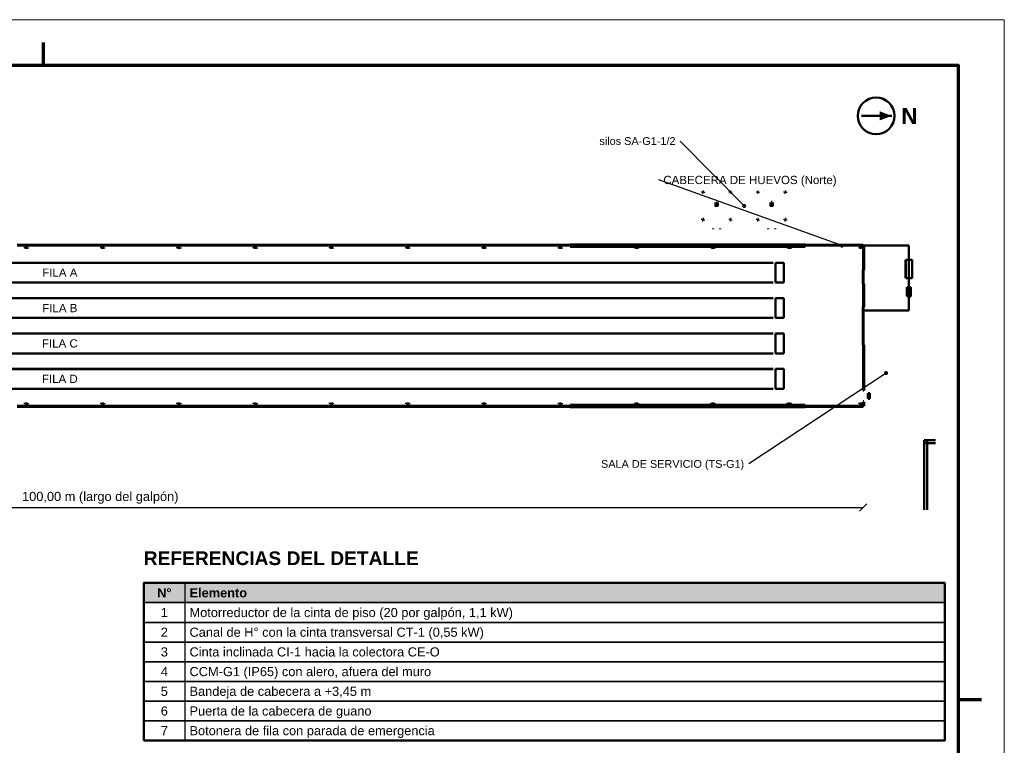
# Model space of a CAD drawing. Header units: millimetres. Extents: x 0 to 420, y 0 to 297.
# Tile 3 of 3: x 205 to 420, y 139 to 297. Entities that reach past the tile are written whole.
import ezdxf
from ezdxf.enums import TextEntityAlignment as Align

# ---------------------------------------------------------------- set-up
doc = ezdxf.new("R2010")
doc.units = ezdxf.units.MM
doc.header["$LTSCALE"] = 0.5
for name, color, linetype, lineweight in [('CONTORNO', 7, 'CONTINUOUS', 50), ('COTAS', 7, 'CONTINUOUS', 25), ('FINO', 7, 'CONTINUOUS', 25), ('HOJA', 8, 'CONTINUOUS', 13), ('RECUADRO', 7, 'CONTINUOUS', 70), ('RELLENO', 9, 'CONTINUOUS', 13), ('TEXTO', 7, 'CONTINUOUS', 25)]:
    doc.layers.add(name, color=color, linetype=linetype, lineweight=lineweight)
doc.styles.add('NEGRITA', font='arialbd.ttf')
doc.styles.get("Standard").update_dxf_attribs({"font": 'arial.ttf'})

msp = doc.modelspace()

# ---------------------------------------------------------------- hatches: boundary and pattern name
at = {"layer": 'CONTORNO'}
msp.add_hatch(color=7, dxfattribs=at).paths.add_polyline_path([(395.4, 276), (392.8, 276.99), (392.8, 275.01)])
at = {"layer": 'RELLENO', "true_color": 0x000000}
h = msp.add_hatch(color=7, dxfattribs=at)
edge = h.paths.add_edge_path()
edge.add_arc((363.17, 256.33), 0.45, 0, 360)
h = msp.add_hatch(color=7, dxfattribs=at)
edge = h.paths.add_edge_path()
edge.add_arc((384.5, 247.67), 0.45, 0, 360)
h = msp.add_hatch(color=7, dxfattribs=at)
edge = h.paths.add_edge_path()
edge.add_arc((394.17, 219.83), 0.45, 0, 360)
at = {"layer": 'RELLENO', "true_color": 0xe2e8ee}
msp.add_hatch(color=7, dxfattribs=at).paths.add_polyline_path([(232, 169.7), (407, 169.7), (407, 174), (232, 174)])

# ---------------------------------------------------------------- linework, layer by layer
at = {"layer": 'CONTORNO'}
msp.add_line((388.8, 276), (395.4, 276), dxfattribs=at)
at = {"layer": 'CONTORNO', "true_color": 0x232323}
for p, q in [((353.99, 259.51), (353.99, 259.3)), ((353.99, 259.17), (354.2, 259.17)), ((354.01, 259.3), (354.01, 259.49)), ((354.2, 259.19), (354.01, 259.19)), ((354.33, 259.51), (354.12, 259.51)), ((354.13, 259.49), (354.31, 259.49)), ((354.31, 259.37), (354.31, 259.19)), ((354.33, 259.17), (354.33, 259.38)), ((360.01, 259.51), (360.01, 259.3)), ((360.01, 259.17), (360.21, 259.17)), ((360.02, 259.3), (360.02, 259.49)), ((360.21, 259.19), (360.02, 259.19)), ((360.34, 259.51), (360.13, 259.51)), ((360.14, 259.49), (360.33, 259.49)), ((360.33, 259.37), (360.33, 259.19)), ((360.34, 259.17), (360.34, 259.38)), ((365.99, 259.51), (365.99, 259.3)), ((365.99, 259.17), (366.2, 259.17)), ((366.01, 259.3), (366.01, 259.49)), ((366.2, 259.19), (366.01, 259.19)), ((366.33, 259.51), (366.12, 259.51)), ((366.13, 259.49), (366.31, 259.49)), ((366.31, 259.37), (366.31, 259.19)), ((366.33, 259.17), (366.33, 259.38)), ((372.01, 259.51), (372.01, 259.3)), ((372.01, 259.17), (372.21, 259.17)), ((372.02, 259.3), (372.02, 259.49)), ((372.21, 259.19), (372.02, 259.19)), ((372.34, 259.51), (372.13, 259.51)), ((372.14, 259.49), (372.33, 259.49)), ((372.33, 259.37), (372.33, 259.19)), ((372.34, 259.17), (372.34, 259.38)), ((356.93, 256.37), (356.77, 256.37)), ((356.77, 256.33), (356.93, 256.33)), ((356.9, 257.05), (356.9, 256.39)), ((356.93, 256.37), (357.1, 256.37)), ((357.1, 256.33), (356.93, 256.33)), ((357.09, 257.23), (357.27, 257.23)), ((357.27, 257.22), (357.09, 257.22)), ((357.09, 256.39), (357.27, 256.39)), ((357.27, 256.33), (357.09, 256.33)), ((357.3, 257.05), (357.14, 257.05)), ((357.14, 256.39), (357.3, 256.39)), ((357.51, 256.37), (357.23, 256.37)), ((357.23, 256.33), (357.51, 256.33)), ((357.43, 256.39), (357.43, 257.05)), ((368.93, 256.37), (368.77, 256.37)), ((368.77, 256.33), (368.93, 256.33)), ((368.9, 257.05), (368.9, 256.39)), ((368.93, 256.37), (369.1, 256.37)), ((369.1, 256.33), (368.93, 256.33)), ((369.09, 257.23), (369.27, 257.23)), ((369.27, 257.22), (369.09, 257.22)), ((369.09, 256.39), (369.27, 256.39)), ((369.27, 256.33), (369.09, 256.33)), ((369.3, 257.05), (369.14, 257.05)), ((369.14, 256.39), (369.3, 256.39)), ((369.51, 256.37), (369.23, 256.37)), ((369.23, 256.33), (369.51, 256.33)), ((369.43, 256.39), (369.43, 257.05)), ((353.99, 253.49), (353.99, 253.29)), ((353.99, 253.16), (354.2, 253.16)), ((354.01, 253.29), (354.01, 253.48)), ((354.2, 253.17), (354.01, 253.17)), ((354.33, 253.49), (354.12, 253.49)), ((354.13, 253.48), (354.31, 253.48)), ((354.31, 253.36), (354.31, 253.17)), ((354.33, 253.16), (354.33, 253.37)), ((360.01, 253.49), (360.01, 253.29)), ((360.01, 253.16), (360.21, 253.16)), ((360.02, 253.29), (360.02, 253.48)), ((360.21, 253.17), (360.02, 253.17)), ((360.34, 253.49), (360.13, 253.49)), ((360.14, 253.48), (360.33, 253.48)), ((360.33, 253.36), (360.33, 253.17)), ((360.34, 253.16), (360.34, 253.37)), ((365.99, 253.49), (365.99, 253.29)), ((365.99, 253.16), (366.2, 253.16)), ((366.01, 253.29), (366.01, 253.48)), ((366.2, 253.17), (366.01, 253.17)), ((366.33, 253.49), (366.12, 253.49)), ((366.13, 253.48), (366.31, 253.48)), ((366.31, 253.36), (366.31, 253.17)), ((366.33, 253.16), (366.33, 253.37)), ((372.01, 253.49), (372.01, 253.29)), ((372.01, 253.16), (372.21, 253.16)), ((372.02, 253.29), (372.02, 253.48)), ((372.21, 253.17), (372.02, 253.17)), ((372.34, 253.49), (372.13, 253.49)), ((372.14, 253.48), (372.33, 253.48)), ((372.33, 253.36), (372.33, 253.17)), ((372.34, 253.16), (372.34, 253.37)), ((356.41, 251.42), (356.41, 251.27)), ((356.43, 251.28), (356.43, 251.43)), ((357.91, 251.42), (357.91, 251.27)), ((357.93, 251.28), (357.93, 251.43)), ((368.41, 251.42), (368.41, 251.27)), ((368.43, 251.28), (368.43, 251.43)), ((369.91, 251.42), (369.91, 251.27)), ((369.93, 251.28), (369.93, 251.43)), ((206.81, 247.87), (204.33, 247.87)), ((204.33, 247.67), (206.81, 247.67)), ((206.81, 247.87), (207.33, 247.87)), ((207.33, 247.67), (206.81, 247.67)), ((207.33, 247.7), (207.33, 247.87)), ((219.15, 247.87), (207.33, 247.87)), ((207.33, 247.84), (207.33, 247.67)), ((207.33, 247.67), (219.15, 247.67)), ((219.15, 247.87), (221, 247.87)), ((221, 247.67), (219.15, 247.67)), ((223.47, 247.87), (221, 247.87)), ((221, 247.87), (221, 247.7)), ((221, 247.67), (221, 247.84)), ((221, 247.67), (223.47, 247.67)), ((223.47, 247.87), (224, 247.87)), ((224, 247.67), (223.47, 247.67)), ((224, 247.7), (224, 247.87)), ((235.82, 247.87), (224, 247.87)), ((224, 247.84), (224, 247.67)), ((224, 247.67), (235.82, 247.67)), ((235.82, 247.87), (237.67, 247.87)), ((237.67, 247.67), (235.82, 247.67)), ((240.14, 247.87), (237.67, 247.87)), ((237.67, 247.87), (237.67, 247.7)), ((237.67, 247.67), (237.67, 247.84)), ((237.67, 247.67), (240.14, 247.67)), ((240.14, 247.87), (240.67, 247.87)), ((240.67, 247.67), (240.14, 247.67)), ((240.67, 247.7), (240.67, 247.87)), ((252.49, 247.87), (240.67, 247.87)), ((240.67, 247.84), (240.67, 247.67)), ((240.67, 247.67), (252.49, 247.67)), ((252.49, 247.87), (254.33, 247.87)), ((254.33, 247.67), (252.49, 247.67)), ((256.81, 247.87), (254.33, 247.87)), ((254.33, 247.87), (254.33, 247.7)), ((254.33, 247.67), (254.33, 247.84)), ((254.33, 247.67), (256.81, 247.67)), ((256.81, 247.87), (257.33, 247.87)), ((257.33, 247.67), (256.81, 247.67)), ((257.33, 247.7), (257.33, 247.87)), ((269.15, 247.87), (257.33, 247.87)), ((257.33, 247.84), (257.33, 247.67)), ((257.33, 247.67), (269.15, 247.67)), ((269.15, 247.87), (271, 247.87)), ((271, 247.67), (269.15, 247.67)), ((273.47, 247.87), (271, 247.87)), ((271, 247.87), (271, 247.7)), ((271, 247.67), (271, 247.84)), ((271, 247.67), (273.47, 247.67)), ((273.47, 247.87), (274, 247.87)), ((274, 247.67), (273.47, 247.67)), ((274, 247.7), (274, 247.87)), ((285.82, 247.87), (274, 247.87)), ((274, 247.84), (274, 247.67)), ((274, 247.67), (285.82, 247.67)), ((285.82, 247.87), (287.67, 247.87)), ((287.67, 247.67), (285.82, 247.67)), ((290.14, 247.87), (287.67, 247.87)), ((287.67, 247.87), (287.67, 247.7)), ((287.67, 247.67), (287.67, 247.84)), ((287.67, 247.67), (290.14, 247.67)), ((290.14, 247.87), (290.67, 247.87)), ((290.67, 247.67), (290.14, 247.67)), ((290.67, 247.7), (290.67, 247.87)), ((302.49, 247.87), (290.67, 247.87)), ((290.67, 247.84), (290.67, 247.67)), ((290.67, 247.67), (302.49, 247.67)), ((302.49, 247.87), (304.33, 247.87)), ((304.33, 247.67), (302.49, 247.67)), ((306.81, 247.87), (304.33, 247.87)), ((304.33, 247.87), (304.33, 247.7)), ((304.33, 247.67), (304.33, 247.84)), ((304.33, 247.67), (306.81, 247.67)), ((306.81, 247.87), (307.33, 247.87)), ((307.33, 247.67), (306.81, 247.67)), ((307.33, 247.7), (307.33, 247.87)), ((322.76, 247.87), (307.33, 247.87)), ((307.33, 247.84), (307.33, 247.67)), ((307.33, 247.67), (322.76, 247.67)), ((322.76, 247.87), (325.17, 247.87)), ((325.17, 247.67), (322.76, 247.67)), ((325.17, 247.92), (333.72, 247.92)), ((325.17, 247.92), (325.17, 247.5)), ((325.17, 247.67), (325.17, 247.84)), ((333.72, 247.42), (325.17, 247.42)), ((376.5, 247.92), (333.72, 247.92)), ((333.72, 247.42), (376.5, 247.42)), ((376.5, 247.5), (376.5, 247.92)), ((387.45, 247.87), (376.5, 247.87)), ((376.5, 247.84), (376.5, 247.67)), ((376.5, 247.67), (387.45, 247.67)), ((387.45, 247.87), (389.17, 247.87)), ((389.17, 247.67), (387.45, 247.67)), ((389.17, 247.67), (389.17, 247.84)), ((389.34, 247.67), (389.17, 247.67)), ((389.17, 246.95), (389.17, 247.67)), ((389.17, 247.67), (392.5, 247.67)), ((389.17, 242.94), (389.17, 247.67)), ((389.37, 247.67), (389.37, 246.95)), ((399.17, 247.67), (392.5, 247.67)), ((399.17, 247.67), (399.17, 242.94)), ((206, 247.32), (206, 247.09)), ((206.04, 247.15), (206.48, 247.15)), ((206.63, 247.18), (206.18, 247.18)), ((206.67, 247.02), (206.67, 247.24)), ((222.67, 247.32), (222.67, 247.09)), ((222.7, 247.15), (223.15, 247.15)), ((223.3, 247.18), (222.85, 247.18)), ((223.33, 247.02), (223.33, 247.24)), ((239.33, 247.32), (239.33, 247.09)), ((239.37, 247.15), (239.82, 247.15)), ((239.96, 247.18), (239.52, 247.18)), ((240, 247.02), (240, 247.24)), ((256, 247.32), (256, 247.09)), ((256.04, 247.15), (256.48, 247.15)), ((256.63, 247.18), (256.18, 247.18)), ((256.67, 247.02), (256.67, 247.24)), ((272.67, 247.32), (272.67, 247.09)), ((272.7, 247.15), (273.15, 247.15)), ((273.3, 247.18), (272.85, 247.18)), ((273.33, 247.02), (273.33, 247.24)), ((289.33, 247.32), (289.33, 247.09)), ((289.37, 247.15), (289.82, 247.15)), ((289.96, 247.18), (289.52, 247.18)), ((290, 247.02), (290, 247.24)), ((306, 247.32), (306, 247.09)), ((306.04, 247.15), (306.48, 247.15)), ((306.63, 247.18), (306.18, 247.18)), ((306.67, 247.02), (306.67, 247.24)), ((322.67, 247.32), (322.67, 247.09)), ((322.7, 247.15), (323.15, 247.15)), ((323.3, 247.18), (322.85, 247.18)), ((323.33, 247.02), (323.33, 247.24)), ((339.33, 247.32), (339.33, 247.09)), ((339.37, 247.15), (339.82, 247.15)), ((339.96, 247.18), (339.52, 247.18)), ((340, 247.02), (340, 247.24)), ((356, 247.32), (356, 247.09)), ((356.04, 247.15), (356.48, 247.15)), ((356.63, 247.18), (356.18, 247.18)), ((356.67, 247.02), (356.67, 247.24)), ((372.67, 247.32), (372.67, 247.09)), ((372.7, 247.15), (373.15, 247.15)), ((373.3, 247.18), (372.85, 247.18)), ((373.33, 247.02), (373.33, 247.24)), ((388.33, 247.32), (388.33, 247.09)), ((388.37, 247.15), (388.82, 247.15)), ((388.96, 247.18), (388.52, 247.18)), ((389, 247.02), (389, 247.24)), ((389.17, 246.95), (389.17, 242.33)), ((389.37, 242.33), (389.37, 246.95)), ((371.28, 243.93), (370, 243.93)), ((370, 242.62), (370, 243.93)), ((371.28, 243.93), (371.83, 243.93)), ((371.83, 243.93), (371.83, 242.62)), ((371.83, 242.5), (371.83, 243.73)), ((371.87, 243.73), (371.87, 242.5)), ((398.45, 244.53), (398.45, 242.39)), ((399.24, 244.58), (398.51, 244.58)), ((398.51, 244.58), (398.51, 242.38)), ((398.51, 242.39), (398.51, 244.53)), ((399.24, 244.58), (399.84, 244.58)), ((399.84, 242.38), (399.84, 244.58)), ((370, 242.62), (370, 239.6)), ((371.83, 239.6), (371.83, 242.62)), ((371.83, 242.5), (371.83, 239.8)), ((371.87, 239.8), (371.87, 242.5)), ((389.08, 242.33), (389.08, 240.76)), ((389.17, 242.94), (389.17, 233.5)), ((389.17, 242.33), (389.34, 242.33)), ((389.25, 240.76), (389.25, 242.33)), ((398.45, 240.63), (398.45, 242.39)), ((398.51, 242.39), (398.51, 240.63)), ((398.51, 240.58), (398.51, 242.38)), ((399.17, 233.5), (399.17, 242.94)), ((399.84, 242.38), (399.84, 240.58)), ((370, 239.6), (371.28, 239.6)), ((371.83, 239.6), (371.28, 239.6)), ((389.08, 239.33), (389.08, 240.76)), ((389.34, 239.33), (389.17, 239.33)), ((389.17, 238.66), (389.17, 239.33)), ((389.25, 240.76), (389.25, 239.33)), ((389.37, 239.33), (389.37, 238.66)), ((398.51, 240.58), (399.24, 240.58)), ((399.84, 240.58), (399.24, 240.58)), ((389.17, 238.66), (389.17, 234.33)), ((389.37, 234.33), (389.37, 238.66)), ((398.7, 237.83), (398.7, 238.53)), ((398.7, 237.83), (398.7, 236.63)), ((399.28, 238.58), (398.76, 238.58)), ((398.76, 237.83), (398.76, 238.58)), ((398.76, 238.53), (398.76, 237.83)), ((398.76, 237.83), (398.76, 236.58)), ((398.76, 236.63), (398.76, 237.83)), ((399.28, 238.58), (399.59, 238.58)), ((399.59, 238.58), (399.59, 237.83)), ((399.59, 236.58), (399.59, 237.83)), ((371.28, 236.2), (370, 236.2)), ((370, 234.88), (370, 236.2)), ((370, 234.88), (370, 231.87)), ((371.28, 236.2), (371.83, 236.2)), ((371.83, 236.2), (371.83, 234.88)), ((371.83, 234.77), (371.83, 236)), ((371.83, 231.87), (371.83, 234.88)), ((371.83, 234.77), (371.83, 232.07)), ((371.87, 236), (371.87, 234.77)), ((371.87, 232.07), (371.87, 234.77)), ((398.76, 236.58), (399.28, 236.58)), ((399.59, 236.58), (399.28, 236.58)), ((389.08, 234.33), (389.08, 229.21)), ((389.17, 234.33), (389.34, 234.33)), ((392.5, 233.5), (389.17, 233.5)), ((389.25, 229.21), (389.25, 234.33)), ((392.5, 233.5), (399.17, 233.5)), ((370, 231.87), (371.28, 231.87)), ((371.83, 231.87), (371.28, 231.87)), ((371.28, 228.47), (370, 228.47)), ((370, 227.15), (370, 228.47)), ((371.28, 228.47), (371.83, 228.47)), ((371.83, 228.47), (371.83, 227.15)), ((371.83, 227.03), (371.83, 228.27)), ((371.87, 228.27), (371.87, 227.03)), ((389.08, 226), (389.08, 229.21)), ((389.25, 229.21), (389.25, 226)), ((370, 227.15), (370, 224.13)), ((371.83, 224.13), (371.83, 227.15)), ((371.83, 227.03), (371.83, 224.33)), ((371.87, 224.33), (371.87, 227.03)), ((389.34, 226), (389.17, 226)), ((389.17, 226), (389.17, 217.35)), ((389.37, 217.35), (389.37, 226)), ((370, 224.13), (371.28, 224.13)), ((371.83, 224.13), (371.28, 224.13)), ((371.28, 220.73), (370, 220.73)), ((370, 219.42), (370, 220.73)), ((370, 219.42), (370, 216.4)), ((371.28, 220.73), (371.83, 220.73)), ((371.83, 220.73), (371.83, 219.42)), ((371.83, 219.3), (371.83, 220.53)), ((371.83, 216.4), (371.83, 219.42)), ((371.87, 220.53), (371.87, 219.3)), ((371.83, 219.3), (371.83, 216.6)), ((371.87, 216.6), (371.87, 219.3)), ((389.17, 216), (389.17, 217.35)), ((389.37, 217.35), (389.37, 216)), ((370, 216.4), (371.28, 216.4)), ((371.83, 216.4), (371.28, 216.4)), ((389.17, 216), (389.34, 216)), ((390.17, 215.33), (390.17, 214.33)), ((390.25, 215.43), (390.25, 214.24)), ((390.62, 215.43), (390.25, 215.43)), ((390.25, 214.34), (390.25, 215.33)), ((390.64, 214.28), (390.64, 215.43)), ((206, 213.32), (206, 213.09)), ((206.04, 213.15), (206.48, 213.15)), ((206.63, 213.18), (206.18, 213.18)), ((206.67, 213.02), (206.67, 213.24)), ((222.67, 213.32), (222.67, 213.09)), ((222.7, 213.15), (223.15, 213.15)), ((223.3, 213.18), (222.85, 213.18)), ((223.33, 213.02), (223.33, 213.24)), ((239.33, 213.32), (239.33, 213.09)), ((239.37, 213.15), (239.82, 213.15)), ((239.96, 213.18), (239.52, 213.18)), ((240, 213.02), (240, 213.24)), ((256, 213.32), (256, 213.09)), ((256.04, 213.15), (256.48, 213.15)), ((256.63, 213.18), (256.18, 213.18)), ((256.67, 213.02), (256.67, 213.24)), ((272.67, 213.32), (272.67, 213.09)), ((272.7, 213.15), (273.15, 213.15)), ((273.3, 213.18), (272.85, 213.18)), ((273.33, 213.02), (273.33, 213.24)), ((289.33, 213.32), (289.33, 213.09)), ((289.37, 213.15), (289.82, 213.15)), ((289.96, 213.18), (289.52, 213.18)), ((290, 213.02), (290, 213.24)), ((306, 213.32), (306, 213.09)), ((306.04, 213.15), (306.48, 213.15)), ((306.63, 213.18), (306.18, 213.18)), ((306.67, 213.02), (306.67, 213.24)), ((322.67, 213.32), (322.67, 213.09)), ((322.7, 213.15), (323.15, 213.15)), ((323.3, 213.18), (322.85, 213.18)), ((323.33, 213.02), (323.33, 213.24)), ((339.33, 213.32), (339.33, 213.09)), ((339.37, 213.15), (339.82, 213.15)), ((339.96, 213.18), (339.52, 213.18)), ((340, 213.02), (340, 213.24)), ((356, 213.32), (356, 213.09)), ((356.04, 213.15), (356.48, 213.15)), ((356.63, 213.18), (356.18, 213.18)), ((356.67, 213.02), (356.67, 213.24)), ((372.67, 213.32), (372.67, 213.09)), ((372.7, 213.15), (373.15, 213.15)), ((373.3, 213.18), (372.85, 213.18)), ((373.33, 213.02), (373.33, 213.24)), ((388.33, 213.32), (388.33, 213.09)), ((388.37, 213.15), (388.82, 213.15)), ((388.96, 213.18), (388.52, 213.18)), ((389, 213.02), (389, 213.24)), ((389.34, 213.67), (389.17, 213.67)), ((389.17, 213.53), (389.17, 212.67)), ((389.37, 212.67), (389.37, 213.53)), ((390.25, 214.23), (390.62, 214.23)), ((206.81, 212.67), (204.33, 212.67)), ((204.33, 212.47), (206.81, 212.47)), ((206.81, 212.67), (207.33, 212.67)), ((207.33, 212.47), (206.81, 212.47)), ((207.33, 212.5), (207.33, 212.67)), ((219.15, 212.67), (207.33, 212.67)), ((207.33, 212.64), (207.33, 212.47)), ((207.33, 212.47), (219.15, 212.47)), ((219.15, 212.67), (221, 212.67)), ((221, 212.47), (219.15, 212.47)), ((223.47, 212.67), (221, 212.67)), ((221, 212.67), (221, 212.5)), ((221, 212.47), (221, 212.64)), ((221, 212.47), (223.47, 212.47)), ((223.47, 212.67), (224, 212.67)), ((224, 212.47), (223.47, 212.47)), ((224, 212.5), (224, 212.67)), ((235.82, 212.67), (224, 212.67)), ((224, 212.64), (224, 212.47)), ((224, 212.47), (235.82, 212.47)), ((235.82, 212.67), (237.67, 212.67)), ((237.67, 212.47), (235.82, 212.47)), ((240.14, 212.67), (237.67, 212.67)), ((237.67, 212.67), (237.67, 212.5)), ((237.67, 212.47), (237.67, 212.64)), ((237.67, 212.47), (240.14, 212.47)), ((240.14, 212.67), (240.67, 212.67)), ((240.67, 212.47), (240.14, 212.47)), ((240.67, 212.5), (240.67, 212.67)), ((252.49, 212.67), (240.67, 212.67)), ((240.67, 212.64), (240.67, 212.47)), ((240.67, 212.47), (252.49, 212.47)), ((252.49, 212.67), (254.33, 212.67)), ((254.33, 212.47), (252.49, 212.47)), ((256.81, 212.67), (254.33, 212.67)), ((254.33, 212.67), (254.33, 212.5)), ((254.33, 212.47), (254.33, 212.64)), ((254.33, 212.47), (256.81, 212.47)), ((256.81, 212.67), (257.33, 212.67)), ((257.33, 212.47), (256.81, 212.47)), ((257.33, 212.5), (257.33, 212.67)), ((269.15, 212.67), (257.33, 212.67)), ((257.33, 212.64), (257.33, 212.47)), ((257.33, 212.47), (269.15, 212.47)), ((269.15, 212.67), (271, 212.67)), ((271, 212.47), (269.15, 212.47)), ((273.47, 212.67), (271, 212.67)), ((271, 212.67), (271, 212.5)), ((271, 212.47), (271, 212.64)), ((271, 212.47), (273.47, 212.47)), ((273.47, 212.67), (274, 212.67)), ((274, 212.47), (273.47, 212.47)), ((274, 212.5), (274, 212.67)), ((285.82, 212.67), (274, 212.67)), ((274, 212.64), (274, 212.47)), ((274, 212.47), (285.82, 212.47)), ((285.82, 212.67), (287.67, 212.67)), ((287.67, 212.47), (285.82, 212.47)), ((290.14, 212.67), (287.67, 212.67)), ((287.67, 212.67), (287.67, 212.5)), ((287.67, 212.47), (287.67, 212.64)), ((287.67, 212.47), (290.14, 212.47)), ((290.14, 212.67), (290.67, 212.67)), ((290.67, 212.47), (290.14, 212.47)), ((290.67, 212.5), (290.67, 212.67)), ((302.49, 212.67), (290.67, 212.67)), ((290.67, 212.64), (290.67, 212.47)), ((290.67, 212.47), (302.49, 212.47)), ((302.49, 212.67), (304.33, 212.67)), ((304.33, 212.47), (302.49, 212.47)), ((306.81, 212.67), (304.33, 212.67)), ((304.33, 212.67), (304.33, 212.5)), ((304.33, 212.47), (304.33, 212.64)), ((304.33, 212.47), (306.81, 212.47)), ((306.81, 212.67), (307.33, 212.67)), ((307.33, 212.47), (306.81, 212.47)), ((307.33, 212.5), (307.33, 212.67)), ((322.76, 212.67), (307.33, 212.67)), ((307.33, 212.64), (307.33, 212.47)), ((307.33, 212.47), (322.76, 212.47)), ((322.76, 212.67), (325.17, 212.67)), ((325.17, 212.47), (322.76, 212.47)), ((325.17, 212.92), (333.72, 212.92)), ((325.17, 212.92), (325.17, 212.5)), ((325.17, 212.47), (325.17, 212.64)), ((333.72, 212.42), (325.17, 212.42)), ((376.5, 212.92), (333.72, 212.92)), ((333.72, 212.42), (376.5, 212.42)), ((376.5, 212.5), (376.5, 212.92)), ((387.45, 212.67), (376.5, 212.67)), ((376.5, 212.64), (376.5, 212.47)), ((376.5, 212.47), (387.45, 212.47)), ((387.45, 212.67), (389.17, 212.67)), ((389.17, 212.47), (387.45, 212.47)), ((389.17, 212.67), (389.34, 212.67)), ((389.17, 212.47), (389.17, 212.64)), ((403.04, 205.17), (402.5, 205.17)), ((402.5, 195.1), (402.5, 205.17)), ((405, 205.17), (402.5, 205.17)), ((402.5, 205.04), (402.5, 204.5)), ((402.5, 204.5), (405, 204.5)), ((403.17, 205.17), (403.17, 195.1)), ((402.5, 195.1), (402.5, 190)), ((403.17, 190), (403.17, 195.1))]:
    msp.add_line(p, q, dxfattribs=at)
at = {"layer": 'CONTORNO', "true_color": 0x6e8296}
for p, q in [((197.51, 243.93), (206.83, 243.93)), ((206.83, 243.92), (197.51, 243.92)), ((207.68, 243.93), (206.83, 243.93)), ((206.83, 243.92), (207.68, 243.92)), ((207.68, 243.93), (217, 243.93)), ((217, 243.92), (207.68, 243.92)), ((217.85, 243.93), (217, 243.93)), ((217, 243.92), (217.85, 243.92)), ((217.85, 243.93), (227.17, 243.93)), ((227.17, 243.92), (217.85, 243.92)), ((228.01, 243.93), (227.17, 243.93)), ((227.17, 243.92), (228.01, 243.92)), ((228.01, 243.93), (237.33, 243.93)), ((237.33, 243.92), (228.01, 243.92)), ((238.18, 243.93), (237.33, 243.93)), ((237.33, 243.92), (238.18, 243.92)), ((238.18, 243.93), (247.5, 243.93)), ((247.5, 243.92), (238.18, 243.92)), ((248.35, 243.93), (247.5, 243.93)), ((247.5, 243.92), (248.35, 243.92)), ((248.35, 243.93), (257.67, 243.93)), ((257.67, 243.92), (248.35, 243.92)), ((258.51, 243.93), (257.67, 243.93)), ((257.67, 243.92), (258.51, 243.92)), ((258.51, 243.93), (267.83, 243.93)), ((267.83, 243.92), (258.51, 243.92)), ((268.68, 243.93), (267.83, 243.93)), ((267.83, 243.92), (268.68, 243.92)), ((268.68, 243.93), (278, 243.93)), ((278, 243.92), (268.68, 243.92)), ((278.85, 243.93), (278, 243.93)), ((278, 243.92), (278.85, 243.92)), ((278.85, 243.93), (288.17, 243.93)), ((288.17, 243.92), (278.85, 243.92)), ((289.01, 243.93), (288.17, 243.93)), ((288.17, 243.92), (289.01, 243.92)), ((289.01, 243.93), (298.33, 243.93)), ((298.33, 243.92), (289.01, 243.92)), ((299.18, 243.93), (298.33, 243.93)), ((298.33, 243.92), (299.18, 243.92)), ((299.18, 243.93), (308.5, 243.93)), ((308.5, 243.92), (299.18, 243.92)), ((309.35, 243.93), (308.5, 243.93)), ((308.5, 243.92), (309.35, 243.92)), ((309.35, 243.93), (318.67, 243.93)), ((318.67, 243.92), (309.35, 243.92)), ((319.51, 243.93), (318.67, 243.93)), ((318.67, 243.92), (319.51, 243.92)), ((319.51, 243.93), (328.83, 243.93)), ((328.83, 243.92), (319.51, 243.92)), ((329.68, 243.93), (328.83, 243.93)), ((328.83, 243.92), (329.68, 243.92)), ((329.68, 243.93), (339, 243.93)), ((339, 243.92), (329.68, 243.92)), ((339.85, 243.93), (339, 243.93)), ((339, 243.92), (339.85, 243.92)), ((339.85, 243.93), (349.17, 243.93)), ((349.17, 243.92), (339.85, 243.92)), ((350.01, 243.93), (349.17, 243.93)), ((349.17, 243.92), (350.01, 243.92)), ((350.01, 243.93), (359.33, 243.93)), ((359.33, 243.92), (350.01, 243.92)), ((360.18, 243.93), (359.33, 243.93)), ((359.33, 243.92), (360.18, 243.92)), ((360.18, 243.93), (369.5, 243.93)), ((369.5, 243.92), (360.18, 243.92)), ((197.51, 239.61), (206.83, 239.61)), ((206.83, 239.6), (197.51, 239.6)), ((207.68, 239.61), (206.83, 239.61)), ((206.83, 239.6), (207.68, 239.6)), ((207.68, 239.61), (217, 239.61)), ((217, 239.6), (207.68, 239.6)), ((217.85, 239.61), (217, 239.61)), ((217, 239.6), (217.85, 239.6)), ((217.85, 239.61), (227.17, 239.61)), ((227.17, 239.6), (217.85, 239.6)), ((228.01, 239.61), (227.17, 239.61)), ((227.17, 239.6), (228.01, 239.6)), ((228.01, 239.61), (237.33, 239.61)), ((237.33, 239.6), (228.01, 239.6)), ((238.18, 239.61), (237.33, 239.61)), ((237.33, 239.6), (238.18, 239.6)), ((238.18, 239.61), (247.5, 239.61)), ((247.5, 239.6), (238.18, 239.6)), ((248.35, 239.61), (247.5, 239.61)), ((247.5, 239.6), (248.35, 239.6)), ((248.35, 239.61), (257.67, 239.61)), ((257.67, 239.6), (248.35, 239.6)), ((258.51, 239.61), (257.67, 239.61)), ((257.67, 239.6), (258.51, 239.6)), ((258.51, 239.61), (267.83, 239.61)), ((267.83, 239.6), (258.51, 239.6)), ((268.68, 239.61), (267.83, 239.61)), ((267.83, 239.6), (268.68, 239.6)), ((268.68, 239.61), (278, 239.61)), ((278, 239.6), (268.68, 239.6)), ((278.85, 239.61), (278, 239.61)), ((278, 239.6), (278.85, 239.6)), ((278.85, 239.61), (288.17, 239.61)), ((288.17, 239.6), (278.85, 239.6)), ((289.01, 239.61), (288.17, 239.61)), ((288.17, 239.6), (289.01, 239.6)), ((289.01, 239.61), (298.33, 239.61)), ((298.33, 239.6), (289.01, 239.6)), ((299.18, 239.61), (298.33, 239.61)), ((298.33, 239.6), (299.18, 239.6)), ((299.18, 239.61), (308.5, 239.61)), ((308.5, 239.6), (299.18, 239.6)), ((309.35, 239.61), (308.5, 239.61)), ((308.5, 239.6), (309.35, 239.6)), ((309.35, 239.61), (318.67, 239.61)), ((318.67, 239.6), (309.35, 239.6)), ((319.51, 239.61), (318.67, 239.61)), ((318.67, 239.6), (319.51, 239.6)), ((319.51, 239.61), (328.83, 239.61)), ((328.83, 239.6), (319.51, 239.6)), ((329.68, 239.61), (328.83, 239.61)), ((328.83, 239.6), (329.68, 239.6)), ((329.68, 239.61), (339, 239.61)), ((339, 239.6), (329.68, 239.6)), ((339.85, 239.61), (339, 239.61)), ((339, 239.6), (339.85, 239.6)), ((339.85, 239.61), (349.17, 239.61)), ((349.17, 239.6), (339.85, 239.6)), ((350.01, 239.61), (349.17, 239.61)), ((349.17, 239.6), (350.01, 239.6)), ((350.01, 239.61), (359.33, 239.61)), ((359.33, 239.6), (350.01, 239.6)), ((360.18, 239.61), (359.33, 239.61)), ((359.33, 239.6), (360.18, 239.6)), ((360.18, 239.61), (369.5, 239.61)), ((369.5, 239.6), (360.18, 239.6)), ((197.51, 236.2), (206.83, 236.2)), ((206.83, 236.19), (197.51, 236.19)), ((207.68, 236.2), (206.83, 236.2)), ((206.83, 236.19), (207.68, 236.19)), ((207.68, 236.2), (217, 236.2)), ((217, 236.19), (207.68, 236.19)), ((217.85, 236.2), (217, 236.2)), ((217, 236.19), (217.85, 236.19)), ((217.85, 236.2), (227.17, 236.2)), ((227.17, 236.19), (217.85, 236.19)), ((228.01, 236.2), (227.17, 236.2)), ((227.17, 236.19), (228.01, 236.19)), ((228.01, 236.2), (237.33, 236.2)), ((237.33, 236.19), (228.01, 236.19)), ((238.18, 236.2), (237.33, 236.2)), ((237.33, 236.19), (238.18, 236.19)), ((238.18, 236.2), (247.5, 236.2)), ((247.5, 236.19), (238.18, 236.19)), ((248.35, 236.2), (247.5, 236.2)), ((247.5, 236.19), (248.35, 236.19)), ((248.35, 236.2), (257.67, 236.2)), ((257.67, 236.19), (248.35, 236.19)), ((258.51, 236.2), (257.67, 236.2)), ((257.67, 236.19), (258.51, 236.19)), ((258.51, 236.2), (267.83, 236.2)), ((267.83, 236.19), (258.51, 236.19)), ((268.68, 236.2), (267.83, 236.2)), ((267.83, 236.19), (268.68, 236.19)), ((268.68, 236.2), (278, 236.2)), ((278, 236.19), (268.68, 236.19)), ((278.85, 236.2), (278, 236.2)), ((278, 236.19), (278.85, 236.19)), ((278.85, 236.2), (288.17, 236.2)), ((288.17, 236.19), (278.85, 236.19)), ((289.01, 236.2), (288.17, 236.2)), ((288.17, 236.19), (289.01, 236.19)), ((289.01, 236.2), (298.33, 236.2)), ((298.33, 236.19), (289.01, 236.19)), ((299.18, 236.2), (298.33, 236.2)), ((298.33, 236.19), (299.18, 236.19)), ((299.18, 236.2), (308.5, 236.2)), ((308.5, 236.19), (299.18, 236.19)), ((309.35, 236.2), (308.5, 236.2)), ((308.5, 236.19), (309.35, 236.19)), ((309.35, 236.2), (318.67, 236.2)), ((318.67, 236.19), (309.35, 236.19)), ((319.51, 236.2), (318.67, 236.2)), ((318.67, 236.19), (319.51, 236.19)), ((319.51, 236.2), (328.83, 236.2)), ((328.83, 236.19), (319.51, 236.19)), ((329.68, 236.2), (328.83, 236.2)), ((328.83, 236.19), (329.68, 236.19)), ((329.68, 236.2), (339, 236.2)), ((339, 236.19), (329.68, 236.19)), ((339.85, 236.2), (339, 236.2)), ((339, 236.19), (339.85, 236.19)), ((339.85, 236.2), (349.17, 236.2)), ((349.17, 236.19), (339.85, 236.19)), ((350.01, 236.2), (349.17, 236.2)), ((349.17, 236.19), (350.01, 236.19)), ((350.01, 236.2), (359.33, 236.2)), ((359.33, 236.19), (350.01, 236.19)), ((360.18, 236.2), (359.33, 236.2)), ((359.33, 236.19), (360.18, 236.19)), ((360.18, 236.2), (369.5, 236.2)), ((369.5, 236.19), (360.18, 236.19)), ((197.51, 231.88), (206.83, 231.88)), ((206.83, 231.87), (197.51, 231.87)), ((207.68, 231.88), (206.83, 231.88)), ((206.83, 231.87), (207.68, 231.87)), ((207.68, 231.88), (217, 231.88)), ((217, 231.87), (207.68, 231.87)), ((217.85, 231.88), (217, 231.88)), ((217, 231.87), (217.85, 231.87)), ((217.85, 231.88), (227.17, 231.88)), ((227.17, 231.87), (217.85, 231.87)), ((228.01, 231.88), (227.17, 231.88)), ((227.17, 231.87), (228.01, 231.87)), ((228.01, 231.88), (237.33, 231.88)), ((237.33, 231.87), (228.01, 231.87)), ((238.18, 231.88), (237.33, 231.88)), ((237.33, 231.87), (238.18, 231.87)), ((238.18, 231.88), (247.5, 231.88)), ((247.5, 231.87), (238.18, 231.87)), ((248.35, 231.88), (247.5, 231.88)), ((247.5, 231.87), (248.35, 231.87)), ((248.35, 231.88), (257.67, 231.88)), ((257.67, 231.87), (248.35, 231.87)), ((258.51, 231.88), (257.67, 231.88)), ((257.67, 231.87), (258.51, 231.87)), ((258.51, 231.88), (267.83, 231.88)), ((267.83, 231.87), (258.51, 231.87)), ((268.68, 231.88), (267.83, 231.88)), ((267.83, 231.87), (268.68, 231.87)), ((268.68, 231.88), (278, 231.88)), ((278, 231.87), (268.68, 231.87)), ((278.85, 231.88), (278, 231.88)), ((278, 231.87), (278.85, 231.87)), ((278.85, 231.88), (288.17, 231.88)), ((288.17, 231.87), (278.85, 231.87)), ((289.01, 231.88), (288.17, 231.88)), ((288.17, 231.87), (289.01, 231.87)), ((289.01, 231.88), (298.33, 231.88)), ((298.33, 231.87), (289.01, 231.87)), ((299.18, 231.88), (298.33, 231.88)), ((298.33, 231.87), (299.18, 231.87)), ((299.18, 231.88), (308.5, 231.88)), ((308.5, 231.87), (299.18, 231.87)), ((309.35, 231.88), (308.5, 231.88)), ((308.5, 231.87), (309.35, 231.87)), ((309.35, 231.88), (318.67, 231.88)), ((318.67, 231.87), (309.35, 231.87)), ((319.51, 231.88), (318.67, 231.88)), ((318.67, 231.87), (319.51, 231.87)), ((319.51, 231.88), (328.83, 231.88)), ((328.83, 231.87), (319.51, 231.87)), ((329.68, 231.88), (328.83, 231.88)), ((328.83, 231.87), (329.68, 231.87)), ((329.68, 231.88), (339, 231.88)), ((339, 231.87), (329.68, 231.87)), ((339.85, 231.88), (339, 231.88)), ((339, 231.87), (339.85, 231.87)), ((339.85, 231.88), (349.17, 231.88)), ((349.17, 231.87), (339.85, 231.87)), ((350.01, 231.88), (349.17, 231.88)), ((349.17, 231.87), (350.01, 231.87)), ((350.01, 231.88), (359.33, 231.88)), ((359.33, 231.87), (350.01, 231.87)), ((360.18, 231.88), (359.33, 231.88)), ((359.33, 231.87), (360.18, 231.87)), ((360.18, 231.88), (369.5, 231.88)), ((369.5, 231.87), (360.18, 231.87)), ((197.51, 228.47), (206.83, 228.47)), ((206.83, 228.46), (197.51, 228.46)), ((207.68, 228.47), (206.83, 228.47)), ((206.83, 228.46), (207.68, 228.46)), ((207.68, 228.47), (217, 228.47)), ((217, 228.46), (207.68, 228.46)), ((217.85, 228.47), (217, 228.47)), ((217, 228.46), (217.85, 228.46)), ((217.85, 228.47), (227.17, 228.47)), ((227.17, 228.46), (217.85, 228.46)), ((228.01, 228.47), (227.17, 228.47)), ((227.17, 228.46), (228.01, 228.46)), ((228.01, 228.47), (237.33, 228.47)), ((237.33, 228.46), (228.01, 228.46)), ((238.18, 228.47), (237.33, 228.47)), ((237.33, 228.46), (238.18, 228.46)), ((238.18, 228.47), (247.5, 228.47)), ((247.5, 228.46), (238.18, 228.46)), ((248.35, 228.47), (247.5, 228.47)), ((247.5, 228.46), (248.35, 228.46)), ((248.35, 228.47), (257.67, 228.47)), ((257.67, 228.46), (248.35, 228.46)), ((258.51, 228.47), (257.67, 228.47)), ((257.67, 228.46), (258.51, 228.46)), ((258.51, 228.47), (267.83, 228.47)), ((267.83, 228.46), (258.51, 228.46)), ((268.68, 228.47), (267.83, 228.47)), ((267.83, 228.46), (268.68, 228.46)), ((268.68, 228.47), (278, 228.47)), ((278, 228.46), (268.68, 228.46)), ((278.85, 228.47), (278, 228.47)), ((278, 228.46), (278.85, 228.46)), ((278.85, 228.47), (288.17, 228.47)), ((288.17, 228.46), (278.85, 228.46)), ((289.01, 228.47), (288.17, 228.47)), ((288.17, 228.46), (289.01, 228.46)), ((289.01, 228.47), (298.33, 228.47)), ((298.33, 228.46), (289.01, 228.46)), ((299.18, 228.47), (298.33, 228.47)), ((298.33, 228.46), (299.18, 228.46)), ((299.18, 228.47), (308.5, 228.47)), ((308.5, 228.46), (299.18, 228.46)), ((309.35, 228.47), (308.5, 228.47)), ((308.5, 228.46), (309.35, 228.46)), ((309.35, 228.47), (318.67, 228.47)), ((318.67, 228.46), (309.35, 228.46)), ((319.51, 228.47), (318.67, 228.47)), ((318.67, 228.46), (319.51, 228.46)), ((319.51, 228.47), (328.83, 228.47)), ((328.83, 228.46), (319.51, 228.46)), ((329.68, 228.47), (328.83, 228.47)), ((328.83, 228.46), (329.68, 228.46)), ((329.68, 228.47), (339, 228.47)), ((339, 228.46), (329.68, 228.46)), ((339.85, 228.47), (339, 228.47)), ((339, 228.46), (339.85, 228.46)), ((339.85, 228.47), (349.17, 228.47)), ((349.17, 228.46), (339.85, 228.46)), ((350.01, 228.47), (349.17, 228.47)), ((349.17, 228.46), (350.01, 228.46)), ((350.01, 228.47), (359.33, 228.47)), ((359.33, 228.46), (350.01, 228.46)), ((360.18, 228.47), (359.33, 228.47)), ((359.33, 228.46), (360.18, 228.46)), ((360.18, 228.47), (369.5, 228.47)), ((369.5, 228.46), (360.18, 228.46)), ((197.51, 224.14), (206.83, 224.14)), ((206.83, 224.13), (197.51, 224.13)), ((207.68, 224.14), (206.83, 224.14)), ((206.83, 224.13), (207.68, 224.13)), ((207.68, 224.14), (217, 224.14)), ((217, 224.13), (207.68, 224.13)), ((217.85, 224.14), (217, 224.14)), ((217, 224.13), (217.85, 224.13)), ((217.85, 224.14), (227.17, 224.14)), ((227.17, 224.13), (217.85, 224.13)), ((228.01, 224.14), (227.17, 224.14)), ((227.17, 224.13), (228.01, 224.13)), ((228.01, 224.14), (237.33, 224.14)), ((237.33, 224.13), (228.01, 224.13)), ((238.18, 224.14), (237.33, 224.14)), ((237.33, 224.13), (238.18, 224.13)), ((238.18, 224.14), (247.5, 224.14)), ((247.5, 224.13), (238.18, 224.13)), ((248.35, 224.14), (247.5, 224.14)), ((247.5, 224.13), (248.35, 224.13)), ((248.35, 224.14), (257.67, 224.14)), ((257.67, 224.13), (248.35, 224.13)), ((258.51, 224.14), (257.67, 224.14)), ((257.67, 224.13), (258.51, 224.13)), ((258.51, 224.14), (267.83, 224.14)), ((267.83, 224.13), (258.51, 224.13)), ((268.68, 224.14), (267.83, 224.14)), ((267.83, 224.13), (268.68, 224.13)), ((268.68, 224.14), (278, 224.14)), ((278, 224.13), (268.68, 224.13)), ((278.85, 224.14), (278, 224.14)), ((278, 224.13), (278.85, 224.13)), ((278.85, 224.14), (288.17, 224.14)), ((288.17, 224.13), (278.85, 224.13)), ((289.01, 224.14), (288.17, 224.14)), ((288.17, 224.13), (289.01, 224.13)), ((289.01, 224.14), (298.33, 224.14)), ((298.33, 224.13), (289.01, 224.13)), ((299.18, 224.14), (298.33, 224.14)), ((298.33, 224.13), (299.18, 224.13)), ((299.18, 224.14), (308.5, 224.14)), ((308.5, 224.13), (299.18, 224.13)), ((309.35, 224.14), (308.5, 224.14)), ((308.5, 224.13), (309.35, 224.13)), ((309.35, 224.14), (318.67, 224.14)), ((318.67, 224.13), (309.35, 224.13)), ((319.51, 224.14), (318.67, 224.14)), ((318.67, 224.13), (319.51, 224.13)), ((319.51, 224.14), (328.83, 224.14)), ((328.83, 224.13), (319.51, 224.13)), ((329.68, 224.14), (328.83, 224.14)), ((328.83, 224.13), (329.68, 224.13)), ((329.68, 224.14), (339, 224.14)), ((339, 224.13), (329.68, 224.13)), ((339.85, 224.14), (339, 224.14)), ((339, 224.13), (339.85, 224.13)), ((339.85, 224.14), (349.17, 224.14)), ((349.17, 224.13), (339.85, 224.13)), ((350.01, 224.14), (349.17, 224.14)), ((349.17, 224.13), (350.01, 224.13)), ((350.01, 224.14), (359.33, 224.14)), ((359.33, 224.13), (350.01, 224.13)), ((360.18, 224.14), (359.33, 224.14)), ((359.33, 224.13), (360.18, 224.13)), ((360.18, 224.14), (369.5, 224.14)), ((369.5, 224.13), (360.18, 224.13)), ((197.51, 220.73), (206.83, 220.73)), ((206.83, 220.72), (197.51, 220.72)), ((207.68, 220.73), (206.83, 220.73)), ((206.83, 220.72), (207.68, 220.72)), ((207.68, 220.73), (217, 220.73)), ((217, 220.72), (207.68, 220.72)), ((217.85, 220.73), (217, 220.73)), ((217, 220.72), (217.85, 220.72)), ((217.85, 220.73), (227.17, 220.73)), ((227.17, 220.72), (217.85, 220.72)), ((228.01, 220.73), (227.17, 220.73)), ((227.17, 220.72), (228.01, 220.72)), ((228.01, 220.73), (237.33, 220.73)), ((237.33, 220.72), (228.01, 220.72)), ((238.18, 220.73), (237.33, 220.73)), ((237.33, 220.72), (238.18, 220.72)), ((238.18, 220.73), (247.5, 220.73)), ((247.5, 220.72), (238.18, 220.72)), ((248.35, 220.73), (247.5, 220.73)), ((247.5, 220.72), (248.35, 220.72)), ((248.35, 220.73), (257.67, 220.73)), ((257.67, 220.72), (248.35, 220.72)), ((258.51, 220.73), (257.67, 220.73)), ((257.67, 220.72), (258.51, 220.72)), ((258.51, 220.73), (267.83, 220.73)), ((267.83, 220.72), (258.51, 220.72)), ((268.68, 220.73), (267.83, 220.73)), ((267.83, 220.72), (268.68, 220.72)), ((268.68, 220.73), (278, 220.73)), ((278, 220.72), (268.68, 220.72)), ((278.85, 220.73), (278, 220.73)), ((278, 220.72), (278.85, 220.72)), ((278.85, 220.73), (288.17, 220.73)), ((288.17, 220.72), (278.85, 220.72)), ((289.01, 220.73), (288.17, 220.73)), ((288.17, 220.72), (289.01, 220.72)), ((289.01, 220.73), (298.33, 220.73)), ((298.33, 220.72), (289.01, 220.72)), ((299.18, 220.73), (298.33, 220.73)), ((298.33, 220.72), (299.18, 220.72)), ((299.18, 220.73), (308.5, 220.73)), ((308.5, 220.72), (299.18, 220.72)), ((309.35, 220.73), (308.5, 220.73)), ((308.5, 220.72), (309.35, 220.72)), ((309.35, 220.73), (318.67, 220.73)), ((318.67, 220.72), (309.35, 220.72)), ((319.51, 220.73), (318.67, 220.73)), ((318.67, 220.72), (319.51, 220.72)), ((319.51, 220.73), (328.83, 220.73)), ((328.83, 220.72), (319.51, 220.72)), ((329.68, 220.73), (328.83, 220.73)), ((328.83, 220.72), (329.68, 220.72)), ((329.68, 220.73), (339, 220.73)), ((339, 220.72), (329.68, 220.72)), ((339.85, 220.73), (339, 220.73)), ((339, 220.72), (339.85, 220.72)), ((339.85, 220.73), (349.17, 220.73)), ((349.17, 220.72), (339.85, 220.72)), ((350.01, 220.73), (349.17, 220.73)), ((349.17, 220.72), (350.01, 220.72)), ((350.01, 220.73), (359.33, 220.73)), ((359.33, 220.72), (350.01, 220.72)), ((360.18, 220.73), (359.33, 220.73)), ((359.33, 220.72), (360.18, 220.72)), ((360.18, 220.73), (369.5, 220.73)), ((369.5, 220.72), (360.18, 220.72)), ((197.51, 216.41), (206.83, 216.41)), ((206.83, 216.4), (197.51, 216.4)), ((207.68, 216.41), (206.83, 216.41)), ((206.83, 216.4), (207.68, 216.4)), ((207.68, 216.41), (217, 216.41)), ((217, 216.4), (207.68, 216.4)), ((217.85, 216.41), (217, 216.41)), ((217, 216.4), (217.85, 216.4)), ((217.85, 216.41), (227.17, 216.41)), ((227.17, 216.4), (217.85, 216.4)), ((228.01, 216.41), (227.17, 216.41)), ((227.17, 216.4), (228.01, 216.4)), ((228.01, 216.41), (237.33, 216.41)), ((237.33, 216.4), (228.01, 216.4)), ((238.18, 216.41), (237.33, 216.41)), ((237.33, 216.4), (238.18, 216.4)), ((238.18, 216.41), (247.5, 216.41)), ((247.5, 216.4), (238.18, 216.4)), ((248.35, 216.41), (247.5, 216.41)), ((247.5, 216.4), (248.35, 216.4)), ((248.35, 216.41), (257.67, 216.41)), ((257.67, 216.4), (248.35, 216.4)), ((258.51, 216.41), (257.67, 216.41)), ((257.67, 216.4), (258.51, 216.4)), ((258.51, 216.41), (267.83, 216.41)), ((267.83, 216.4), (258.51, 216.4)), ((268.68, 216.41), (267.83, 216.41)), ((267.83, 216.4), (268.68, 216.4)), ((268.68, 216.41), (278, 216.41)), ((278, 216.4), (268.68, 216.4)), ((278.85, 216.41), (278, 216.41)), ((278, 216.4), (278.85, 216.4)), ((278.85, 216.41), (288.17, 216.41)), ((288.17, 216.4), (278.85, 216.4)), ((289.01, 216.41), (288.17, 216.41)), ((288.17, 216.4), (289.01, 216.4)), ((289.01, 216.41), (298.33, 216.41)), ((298.33, 216.4), (289.01, 216.4)), ((299.18, 216.41), (298.33, 216.41)), ((298.33, 216.4), (299.18, 216.4)), ((299.18, 216.41), (308.5, 216.41)), ((308.5, 216.4), (299.18, 216.4)), ((309.35, 216.41), (308.5, 216.41)), ((308.5, 216.4), (309.35, 216.4)), ((309.35, 216.41), (318.67, 216.41)), ((318.67, 216.4), (309.35, 216.4)), ((319.51, 216.41), (318.67, 216.41)), ((318.67, 216.4), (319.51, 216.4)), ((319.51, 216.41), (328.83, 216.41)), ((328.83, 216.4), (319.51, 216.4)), ((329.68, 216.41), (328.83, 216.41)), ((328.83, 216.4), (329.68, 216.4)), ((329.68, 216.41), (339, 216.41)), ((339, 216.4), (329.68, 216.4)), ((339.85, 216.41), (339, 216.41)), ((339, 216.4), (339.85, 216.4)), ((339.85, 216.41), (349.17, 216.41)), ((349.17, 216.4), (339.85, 216.4)), ((350.01, 216.41), (349.17, 216.41)), ((349.17, 216.4), (350.01, 216.4)), ((350.01, 216.41), (359.33, 216.41)), ((359.33, 216.4), (350.01, 216.4)), ((360.18, 216.41), (359.33, 216.41)), ((359.33, 216.4), (360.18, 216.4)), ((360.18, 216.41), (369.5, 216.41)), ((369.5, 216.4), (360.18, 216.4))]:
    msp.add_line(p, q, dxfattribs=at)
at = {"layer": 'CONTORNO'}
msp.add_lwpolyline([(232, 139.6), (407, 139.6), (407, 174), (232, 174)], close=True, dxfattribs=at)
msp.add_circle((392, 276), 4, dxfattribs=at)
at = {"layer": 'COTAS'}
for p, q in [((363.17, 256.33), (349.17, 270.5)), ((384.5, 247.67), (344.5, 262)), ((394.17, 219.83), (364.17, 200)), ((55.83, 190.5), (389.17, 190.5)), ((388.37, 189.7), (389.97, 191.3))]:
    msp.add_line(p, q, dxfattribs=at)
at = {"layer": 'FINO'}
msp.add_line((241, 174), (241, 139.6), dxfattribs=at)
for points in [[(232, 169.7), (407, 169.7), (407, 174), (232, 174)], [(232, 165.4), (407, 165.4), (407, 169.7), (232, 169.7)], [(232, 161.1), (407, 161.1), (407, 165.4), (232, 165.4)], [(232, 156.8), (407, 156.8), (407, 161.1), (232, 161.1)], [(232, 152.5), (407, 152.5), (407, 156.8), (232, 156.8)], [(232, 148.2), (407, 148.2), (407, 152.5), (232, 152.5)], [(232, 143.9), (407, 143.9), (407, 148.2), (232, 148.2)], [(232, 139.6), (407, 139.6), (407, 143.9), (232, 143.9)]]:
    msp.add_lwpolyline(points, close=True, dxfattribs=at)
at = {"layer": 'HOJA'}
msp.add_lwpolyline([(0, 0), (420, 0), (420, 297), (0, 297)], close=True, dxfattribs=at)
at = {"layer": 'RECUADRO'}
for p, q in [((210, 292), (210, 287)), ((415, 148.5), (410, 148.5))]:
    msp.add_line(p, q, dxfattribs=at)
msp.add_lwpolyline([(20, 10), (410, 10), (410, 287), (20, 287)], close=True, dxfattribs=at)

# ---------------------------------------------------------------- texts
at = {"layer": 'TEXTO', "style": 'NEGRITA'}
for s, height, p in [('N', 3.5, (397.5, 276)), ('Elemento', 2, (242, 171.85))]:
    msp.add_text(s, height=height, dxfattribs=at).set_placement(p, align=Align.MIDDLE_LEFT)
at = {"layer": 'TEXTO'}
for s, p in [('silos SA-G1-1/2', (348.17, 270.5)), ('SALA DE SERVICIO (TS-G1)', (363.17, 200))]:
    msp.add_text(s, height=1.7, dxfattribs=at).set_placement(p, align=Align.MIDDLE_RIGHT)
for s, height, p in [('CABECERA DE HUEVOS (Norte)', 1.8, (345.5, 262)), ('Motorreductor de la cinta de piso (20 por galpón, 1,1 kW)', 2, (242, 167.55)), ('Canal de H° con la cinta transversal CT-1 (0,55 kW)', 2, (242, 163.25)), ('Cinta inclinada CI-1 hacia la colectora CE-O', 2, (242, 158.95)), ('CCM-G1 (IP65) con alero, afuera del muro', 2, (242, 154.65)), ('Bandeja de cabecera a +3,45 m', 2, (242, 150.35)), ('Puerta de la cabecera de guano', 2, (242, 146.05)), ('Botonera de fila con parada de emergencia', 2, (242, 141.75))]:
    msp.add_text(s, height=height, dxfattribs=at).set_placement(p, align=Align.MIDDLE_LEFT)
msp.add_text('100,00 m (largo del galpón)', height=2, dxfattribs=at).set_placement((222.5, 191.3), align=Align.BOTTOM_CENTER)
at = {"layer": 'TEXTO', "style": 'NEGRITA'}
msp.add_text('REFERENCIAS DEL DETALLE', height=3, dxfattribs=at).set_placement((232, 177), align=Align.BOTTOM_LEFT)
msp.add_text('N°', height=2, dxfattribs=at).set_placement((236.5, 171.85), align=Align.MIDDLE_CENTER)
at = {"layer": 'TEXTO'}
for s, p in [('1', (236.5, 167.55)), ('2', (236.5, 163.25)), ('3', (236.5, 158.95)), ('4', (236.5, 154.65)), ('5', (236.5, 150.35)), ('6', (236.5, 146.05)), ('7', (236.5, 141.75))]:
    msp.add_text(s, height=2, dxfattribs=at).set_placement(p, align=Align.MIDDLE_CENTER)

# ---------------------------------------------------------------- next in the draw order: texts
at = {"layer": 'TEXTO', "char_height": 1.8, "attachment_point": 5, "bg_fill": 3, "box_fill_scale": 1.25, "bg_fill_color": 0}
for s, insert in [('FILA A', (213.67, 241.77)), ('FILA B', (213.67, 234.03)), ('FILA C', (213.67, 226.3)), ('FILA D', (213.67, 218.57))]:
    msp.add_mtext(s, dxfattribs=dict(at, insert=insert))

doc.saveas('drawing.dxf')
